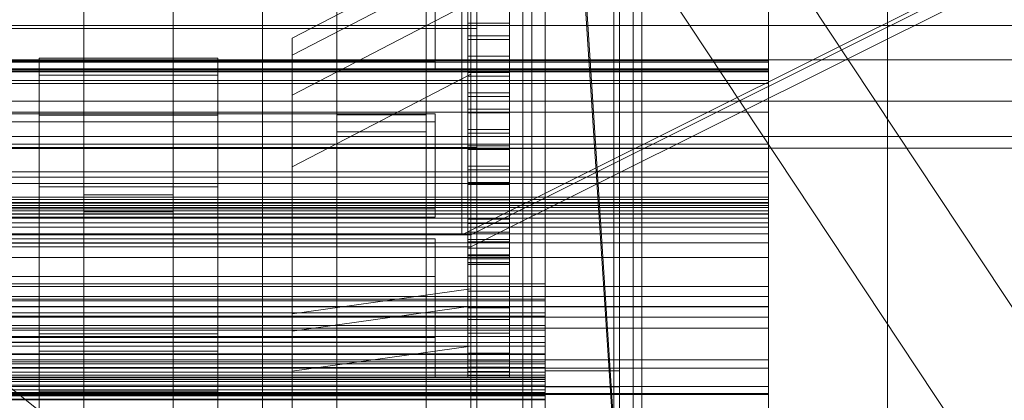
# Model space of a CAD drawing. Header units: millimetres. Extents: x -2233 to 65662, y -50530 to 6847.
# Tile 35 of 256: x 48 to 379, y -35527 to -35399. Entities that reach past the tile are written whole.
import ezdxf

# ---------------------------------------------------------------- set-up
doc = ezdxf.new("R2010")
doc.units = ezdxf.units.MM
for name, color, linetype, lineweight in [('COTAS_O', 1, 'Continuous', 0), ('frontal_briquetadora', 7, 'Continuous', 0), ('frontal_C01', 7, 'Continuous', 0), ('frontal_C02', 7, 'Continuous', 0), ('frontal_C03', 7, 'Continuous', 0), ('frontal_C04', 7, 'Continuous', 0), ('frontal_C05', 7, 'Continuous', 0), ('frontal_secador', 7, 'Continuous', 0)]:
    doc.layers.add(name, color=color, linetype=linetype, lineweight=lineweight)
doc.dimstyles.new('R19_100', dxfattribs={"dimtxt": 250, "dimasz": 150, "dimexe": 150, "dimexo": 80, "dimgap": 100, "dimtad": 1, "dimtih": 1, "dimtoh": 1, "dimdsep": 46, "dimcen": 0.09, "dimadec": 0, "dimazin": 0, "dimtfac": 1, "dimtdec": 4, "dimtofl": 0, "dimtmove": 0, "dimatfit": 3, "dimfxl": 1, "dimtolj": 1, "dimtzin": 0, "dimarcsym": 0})

# ---------------------------------------------------------------- blocks, each defined once
blk = doc.blocks.new('DIM_R32_45')
at = {"layer": 'COTAS_O'}
for p, q in [((-1480, -35300), (-1330, -35255)), ((490, -35300), (340, -35255)), ((-1480, -36000), (-1480, -35300)), ((-1480, -35300), (490, -35300)), ((-1480, -35300), (-1330, -35345)), ((490, -35300), (340, -35345)), ((490, -36000), (490, -35300))]:
    blk.add_line(p, q, dxfattribs=at)
blk.add_text('1970 O', height=250, dxfattribs=at).set_placement((-495, -35200))
blk = doc.blocks.new('DIM_R32_47')
at = {"layer": 'COTAS_O'}
for p, q in [((-1400, -35300), (-1250, -35255)), ((1400, -35300), (1250, -35255)), ((-1400, -36000), (-1400, -35300)), ((-1400, -35300), (1400, -35300)), ((-1400, -35300), (-1250, -35345)), ((1400, -35300), (1250, -35345)), ((1400, -36000), (1400, -35300))]:
    blk.add_line(p, q, dxfattribs=at)
blk.add_text('2800 O', height=250, dxfattribs=at).set_placement((0, -35200))

msp = doc.modelspace()

# ---------------------------------------------------------------- linework, layer by layer
at = {"layer": 'frontal_briquetadora'}
for p, q in [((-674.804, -34950), (340, -35756.525)), ((340, -35980), (340, -34950))]:
    msp.add_line(p, q, dxfattribs=at)
at = {"layer": 'frontal_C01'}
for p, q in [((250, -35948.128), (250, -33252.594)), ((250, -33257.389), (250, -35952.922)), ((445.841, -35591.937), (185.841, -35199.366)), ((414.159, -35612.92), (154.159, -35220.349)), ((155, -35647.71), (155, -35221.455)), ((185, -35221.455), (185, -35647.71)), ((155, -35227.1), (155, -35653.355)), ((185, -35653.355), (185, -35227.1)), ((250, -35565.924), (228.298, -35230.562)), ((228.298, -35236.321), (250, -35571.683)), ((70, -35647.71), (70, -35248.325)), ((100, -35248.325), (100, -35647.71)), ((70, -35253.97), (70, -35653.355)), ((100, -35653.355), (100, -35253.97)), ((130, -35565.924), (130, -35296.626)), ((130, -35302.385), (130, -35571.683)), ((155, -35728.153), (155, -35312.157)), ((185, -35312.157), (185, -35728.153)), ((155, -35317.802), (155, -35733.798)), ((185, -35733.798), (185, -35317.802)), ((70, -35728.153), (70, -35328.3)), ((100, -35328.3), (100, -35728.153)), ((70, -35333.946), (70, -35733.798)), ((100, -35733.798), (100, -35333.946)), ((140, -35404.964), (200, -35373.867)), ((200, -35373.867), (200, -35489.174)), ((140, -35410.721), (200, -35379.623)), ((200, -35379.623), (200, -35494.93)), ((140, -35424.151), (200, -35393.054)), ((200, -35393.054), (200, -35508.361)), ((200, -35393.054), (200, -35417.037)), ((425, -35400.691), (-425, -35400.691)), ((140, -35497.568), (140, -35404.964)), ((140, -35410.721), (140, -35404.964)), ((-425, -35412.204), (425, -35412.204)), ((55, -35504.285), (55, -35411.682)), ((55, -35411.682), (115, -35411.682)), ((55, -35417.438), (55, -35411.682)), ((115, -35411.682), (115, -35504.285)), ((115, -35411.682), (115, -35417.438)), ((140, -35503.324), (140, -35410.721)), ((140, -35424.151), (140, -35410.721)), ((200, -35417.037), (140, -35448.135)), ((200, -35532.344), (200, -35417.037)), ((55, -35510.042), (55, -35417.438)), ((55, -35417.438), (115, -35417.438)), ((55, -35430.869), (55, -35417.438)), ((115, -35417.438), (115, -35510.042)), ((115, -35417.438), (115, -35430.869)), ((140, -35516.755), (140, -35424.151)), ((140, -35448.135), (140, -35424.151)), ((55, -35523.472), (55, -35430.869)), ((55, -35430.869), (115, -35430.869)), ((55, -35454.852), (55, -35430.869)), ((115, -35430.869), (115, -35523.472)), ((115, -35430.869), (115, -35454.852)), ((155, -35436.401), (155, -35430.756)), ((155, -35430.756), (185, -35430.756)), ((155, -35857.011), (155, -35430.756)), ((185, -35430.756), (185, -35436.401)), ((185, -35430.756), (185, -35857.011)), ((185, -35436.401), (155, -35436.401)), ((155, -35436.401), (155, -35862.656)), ((185, -35862.656), (185, -35436.401)), ((140, -35448.135), (140, -35540.738)), ((115, -35454.852), (55, -35454.852)), ((55, -35454.852), (55, -35547.456)), ((115, -35547.456), (115, -35454.852)), ((70, -35463.271), (70, -35457.626)), ((70, -35457.626), (100, -35457.626)), ((70, -35857.011), (70, -35457.626)), ((100, -35457.626), (100, -35463.271)), ((100, -35457.626), (100, -35857.011)), ((100, -35463.271), (70, -35463.271)), ((70, -35463.271), (70, -35862.656)), ((100, -35862.656), (100, -35463.271)), ((200, -35489.174), (140, -35497.568)), ((200, -35494.93), (200, -35489.174)), ((200, -35494.93), (140, -35503.324)), ((200, -35508.361), (200, -35494.93)), ((140, -35497.568), (140, -35503.324)), ((115, -35504.285), (55, -35504.285)), ((55, -35504.285), (55, -35510.042)), ((115, -35510.042), (115, -35504.285)), ((140, -35503.324), (140, -35516.755)), ((200, -35508.361), (140, -35516.755)), ((200, -35532.344), (200, -35508.361)), ((115, -35510.042), (55, -35510.042)), ((55, -35510.042), (55, -35523.472)), ((115, -35523.472), (115, -35510.042)), ((140, -35516.755), (140, -35540.738)), ((155, -35527.103), (155, -35521.458)), ((155, -35521.458), (185, -35521.458)), ((155, -35937.454), (155, -35521.458)), ((185, -35521.458), (185, -35527.103)), ((185, -35521.458), (185, -35937.454)), ((115, -35523.472), (55, -35523.472)), ((55, -35523.472), (55, -35547.456)), ((115, -35547.456), (115, -35523.472))]:
    msp.add_line(p, q, dxfattribs=at)
at = {"layer": 'frontal_C02'}
for p, q in [((250, -35767.183), (250, -32921.727)), ((250, -32926.497), (250, -35771.953)), ((300, -35386.799), (300, -35412.599)), ((300, -35415.574), (300, -35390.233)), ((300, -35416.016), (300, -35390.743)), ((300, -35395.596), (300, -35420.221)), ((300, -35412.599), (-300, -35412.599)), ((-300, -35413.037), (300, -35413.037)), ((300, -35412.599), (300, -35416.016)), ((300, -35413.037), (300, -35461.821)), ((300, -35413.037), (300, -35415.228)), ((300, -35415.228), (-300, -35415.228)), ((-300, -35415.574), (300, -35415.574)), ((-300, -35416.016), (300, -35416.016)), ((300, -35416.236), (-300, -35416.236)), ((300, -35464.013), (300, -35415.228)), ((300, -35420.221), (300, -35415.574)), ((300, -35463.964), (300, -35416.236)), ((300, -35419.217), (300, -35416.236)), ((-300, -35419.217), (300, -35419.217)), ((300, -35420.221), (-300, -35420.221)), ((300, -35419.217), (300, -35466.944)), ((-300, -35429.771), (300, -35429.771)), ((300, -35441.964), (300, -35429.771)), ((300, -35429.771), (300, -35449.832)), ((300, -35440.571), (-300, -35440.571)), ((300, -35441.964), (-300, -35441.964)), ((300, -35459.19), (300, -35440.571)), ((300, -35440.571), (300, -35453.803)), ((300, -35460.397), (300, -35441.964)), ((300, -35449.832), (-300, -35449.832)), ((300, -35449.832), (300, -35460.397)), ((-300, -35451.595), (300, -35451.595)), ((300, -35451.595), (300, -35488.364)), ((300, -35451.595), (300, -35458.371)), ((-300, -35453.803), (300, -35453.803)), ((300, -35453.803), (300, -35470.655)), ((300, -35458.371), (-300, -35458.371)), ((-300, -35459.19), (300, -35459.19)), ((300, -35460.1), (-300, -35460.1)), ((300, -35495.141), (300, -35458.371)), ((300, -35470.655), (300, -35459.19)), ((300, -35465.454), (300, -35460.1)), ((300, -35460.1), (300, -35462.917)), ((-300, -35460.397), (300, -35460.397)), ((300, -35461.124), (-300, -35461.124)), ((300, -35461.821), (-300, -35461.821)), ((300, -35462.917), (-300, -35462.917)), ((300, -35495.006), (300, -35461.124)), ((300, -35468.478), (300, -35461.124)), ((300, -35464.013), (300, -35461.821)), ((300, -35462.917), (300, -35473.713)), ((-300, -35463.964), (300, -35463.964)), ((-300, -35464.013), (300, -35464.013)), ((300, -35465.454), (-300, -35465.454)), ((300, -35463.964), (300, -35466.944)), ((300, -35478.614), (300, -35465.454)), ((300, -35466.944), (-300, -35466.944)), ((-300, -35468.478), (300, -35468.478)), ((300, -35468.478), (300, -35502.36)), ((300, -35470.655), (-300, -35470.655)), ((300, -35473.713), (-300, -35473.713)), ((300, -35473.713), (300, -35491.753)), ((300, -35478.614), (-300, -35478.614)), ((300, -35498.683), (300, -35478.614)), ((300, -35488.364), (-300, -35488.364)), ((300, -35495.141), (300, -35488.364)), ((300, -35491.753), (-300, -35491.753)), ((300, -35491.753), (300, -35515.806)), ((-300, -35495.006), (300, -35495.006)), ((-300, -35495.141), (300, -35495.141)), ((300, -35495.006), (300, -35502.36)), ((300, -35498.683), (-300, -35498.683)), ((300, -35524.294), (300, -35498.683)), ((300, -35502.36), (-300, -35502.36)), ((-300, -35512.996), (300, -35512.996)), ((300, -35530.172), (300, -35512.996)), ((300, -35512.996), (300, -35521.943)), ((300, -35515.806), (-300, -35515.806)), ((300, -35515.806), (300, -35544.234)), ((300, -35521.943), (-300, -35521.943)), ((300, -35521.943), (300, -35536.826)), ((300, -35524.294), (-300, -35524.294)), ((-300, -35524.558), (300, -35524.558)), ((300, -35553.701), (300, -35524.294)), ((300, -35524.558), (300, -35539.461)), ((300, -35524.558), (300, -35534.104))]:
    msp.add_line(p, q, dxfattribs=at)
at = {"layer": 'frontal_C03'}
for p, q in [((-1415, -35426.138), (1415, -35426.138)), ((-1496, -35438.03), (1496, -35438.03)), ((1496, -35441.958), (-1496, -35441.958))]:
    msp.add_line(p, q, dxfattribs=at)
at = {"layer": 'frontal_C04'}
for p, q in [((225, -34411.606), (225, -35487.488)), ((225, -34417.244), (225, -35493.126)), ((225, -35516.618), (225, -34440.737)), ((250, -34440.737), (250, -35516.618)), ((225, -34558.198), (225, -35634.08)), ((225, -34563.836), (225, -35639.718)), ((225, -34605.183), (225, -35681.065)), ((250, -34605.183), (250, -35681.065)), ((202, -35988), (202, -34670.697)), ((248, -35988), (248, -34670.697)), ((202, -35988), (202, -34968.218)), ((248, -35988), (248, -34968.218)), ((199, -35368.44), (199, -35404.148)), ((213, -35404.148), (213, -35368.44)), ((199, -35410.989), (199, -35375.281)), ((213, -35375.281), (213, -35410.989)), ((188, -35412.699), (188, -35380.749)), ((199, -35380.753), (199, -35416.461)), ((213, -35416.461), (213, -35380.753)), ((188, -35383.486), (188, -35415.435)), ((199, -35423.302), (199, -35387.593)), ((213, -35387.593), (213, -35423.302)), ((199, -35393.066), (199, -35428.774)), ((199, -35399.906), (199, -35393.066)), ((213, -35428.774), (213, -35393.066)), ((213, -35393.066), (213, -35399.906)), ((199, -35399.906), (213, -35399.906)), ((199, -35435.614), (199, -35399.906)), ((213, -35399.906), (213, -35435.614)), ((-202, -35401.693), (202, -35401.693)), ((202, -35441.693), (202, -35401.693)), ((199, -35404.148), (213, -35404.148)), ((199, -35404.148), (199, -35410.989)), ((213, -35405.378), (199, -35405.378)), ((199, -35405.378), (199, -35441.087)), ((199, -35412.219), (199, -35405.378)), ((213, -35404.148), (213, -35410.989)), ((213, -35441.087), (213, -35405.378)), ((213, -35405.378), (213, -35412.219)), ((-188, -35412.699), (188, -35412.699)), ((188, -35412.699), (188, -35415.435)), ((213, -35410.989), (199, -35410.989)), ((199, -35412.219), (213, -35412.219)), ((199, -35447.927), (199, -35412.219)), ((213, -35412.219), (213, -35447.927)), ((188, -35415.435), (-188, -35415.435)), ((199, -35416.461), (213, -35416.461)), ((199, -35416.461), (199, -35423.302)), ((213, -35416.461), (213, -35423.302)), ((213, -35417.691), (199, -35417.691)), ((199, -35417.691), (199, -35453.399)), ((199, -35424.531), (199, -35417.691)), ((213, -35453.399), (213, -35417.691)), ((213, -35417.691), (213, -35424.531)), ((213, -35423.302), (199, -35423.302)), ((199, -35424.531), (213, -35424.531)), ((199, -35460.24), (199, -35424.531)), ((213, -35424.531), (213, -35460.24)), ((188, -35430.342), (-188, -35430.342)), ((188, -35462.292), (188, -35430.342)), ((188, -35430.342), (188, -35433.079)), ((199, -35428.774), (213, -35428.774)), ((199, -35428.774), (199, -35435.614)), ((213, -35430.004), (199, -35430.004)), ((199, -35430.004), (199, -35465.712)), ((199, -35436.844), (199, -35430.004)), ((213, -35428.774), (213, -35435.614)), ((213, -35465.712), (213, -35430.004)), ((213, -35430.004), (213, -35436.844)), ((-188, -35433.079), (188, -35433.079)), ((188, -35433.079), (188, -35465.028)), ((213, -35435.614), (199, -35435.614)), ((199, -35436.844), (213, -35436.844)), ((199, -35472.553), (199, -35436.844)), ((213, -35436.844), (213, -35472.553)), ((-202, -35441.693), (202, -35441.693)), ((199, -35441.087), (213, -35441.087)), ((199, -35441.087), (199, -35447.927)), ((213, -35442.317), (199, -35442.317)), ((199, -35442.317), (199, -35478.025)), ((199, -35449.157), (199, -35442.317)), ((213, -35441.087), (213, -35447.927)), ((213, -35478.025), (213, -35442.317)), ((213, -35442.317), (213, -35449.157)), ((213, -35447.927), (199, -35447.927)), ((199, -35449.157), (213, -35449.157)), ((199, -35484.865), (199, -35449.157)), ((213, -35449.157), (213, -35484.865)), ((199, -35453.399), (213, -35453.399)), ((199, -35453.399), (199, -35460.24)), ((213, -35453.399), (213, -35460.24)), ((213, -35454.072), (199, -35454.072)), ((199, -35454.072), (199, -35489.942)), ((199, -35459.215), (199, -35454.072)), ((213, -35489.942), (213, -35454.072)), ((213, -35454.072), (213, -35459.215)), ((199, -35459.215), (213, -35459.215)), ((199, -35495.457), (199, -35459.215)), ((213, -35460.24), (199, -35460.24)), ((213, -35459.215), (213, -35495.457)), ((-188, -35462.292), (188, -35462.292)), ((188, -35462.292), (188, -35465.028)), ((213, -35462.952), (199, -35462.952)), ((199, -35462.952), (199, -35499.475)), ((199, -35467.146), (199, -35462.952)), ((213, -35499.475), (213, -35462.952)), ((213, -35462.952), (213, -35467.146)), ((188, -35465.028), (-188, -35465.028)), ((199, -35465.712), (213, -35465.712)), ((199, -35465.712), (199, -35472.553)), ((213, -35465.712), (213, -35472.553)), ((199, -35467.146), (213, -35467.146)), ((199, -35503.993), (199, -35467.146)), ((213, -35470.111), (199, -35470.111)), ((199, -35470.111), (199, -35507.194)), ((199, -35473.326), (199, -35470.111)), ((213, -35467.146), (213, -35503.993)), ((213, -35507.194), (213, -35470.111)), ((213, -35470.111), (213, -35473.326)), ((188, -35472.376), (-188, -35472.376)), ((188, -35505.439), (188, -35472.376)), ((188, -35472.376), (188, -35473.838)), ((213, -35472.553), (199, -35472.553)), ((199, -35473.326), (213, -35473.326)), ((199, -35510.671), (199, -35473.326)), ((213, -35473.326), (213, -35510.671)), ((-188, -35473.838), (188, -35473.838)), ((188, -35473.838), (188, -35507.004)), ((213, -35475.498), (199, -35475.498)), ((199, -35475.498), (199, -35513.024)), ((199, -35477.71), (199, -35475.498)), ((213, -35513.024), (213, -35475.498)), ((213, -35475.498), (213, -35477.71)), ((199, -35477.71), (213, -35477.71)), ((199, -35515.424), (199, -35477.71)), ((199, -35478.025), (213, -35478.025)), ((199, -35478.025), (199, -35484.865)), ((213, -35479.075), (199, -35479.075)), ((199, -35479.075), (199, -35516.906)), ((199, -35480.271), (199, -35479.075)), ((213, -35477.71), (213, -35515.424)), ((213, -35478.025), (213, -35484.865)), ((213, -35516.906), (213, -35479.075)), ((213, -35479.075), (213, -35480.271)), ((199, -35480.271), (213, -35480.271)), ((199, -35518.206), (199, -35480.271)), ((213, -35480.818), (199, -35480.818)), ((199, -35480.818), (199, -35518.801)), ((199, -35481), (199, -35480.818)), ((199, -35481), (213, -35481)), ((199, -35519), (199, -35481)), ((213, -35480.271), (213, -35518.206)), ((213, -35518.801), (213, -35480.818)), ((213, -35480.818), (213, -35481)), ((213, -35481), (213, -35519)), ((-188, -35485), (188, -35485)), ((188, -35485), (188, -35519)), ((213, -35484.865), (199, -35484.865)), ((225, -35487.488), (-225, -35487.488)), ((199, -35489.942), (213, -35489.942)), ((199, -35489.942), (199, -35495.457)), ((213, -35489.942), (213, -35495.457)), ((225, -35493.126), (225, -35487.488)), ((225, -35487.488), (225, -35492.58)), ((225, -35492.58), (-225, -35492.58)), ((-225, -35493.126), (225, -35493.126)), ((225, -35498.272), (225, -35492.58)), ((225, -35492.58), (225, -35497.211)), ((225, -35493.126), (225, -35498.272)), ((213, -35495.457), (199, -35495.457)), ((225, -35497.211), (-225, -35497.211)), ((-225, -35498.272), (225, -35498.272)), ((199, -35499.475), (213, -35499.475)), ((199, -35499.475), (199, -35503.993)), ((213, -35499.475), (213, -35503.993)), ((225, -35502.953), (225, -35497.211)), ((225, -35497.211), (225, -35501.386)), ((225, -35498.272), (225, -35502.953)), ((225, -35501.386), (-225, -35501.386)), ((-225, -35502.953), (225, -35502.953)), ((225, -35507.174), (225, -35501.386)), ((225, -35501.386), (225, -35505.108)), ((225, -35502.953), (225, -35507.174)), ((225, -35505.108), (-225, -35505.108)), ((-188, -35505.439), (188, -35505.439)), ((188, -35505.439), (188, -35507.004)), ((213, -35503.993), (199, -35503.993)), ((225, -35510.939), (225, -35505.108)), ((225, -35505.108), (225, -35508.381)), ((-225, -35507.174), (225, -35507.174)), ((225, -35508.381), (-225, -35508.381)), ((188, -35507.004), (-188, -35507.004)), ((199, -35507.194), (213, -35507.194)), ((199, -35507.194), (199, -35510.671)), ((213, -35507.194), (213, -35510.671)), ((225, -35507.174), (225, -35510.939)), ((225, -35514.25), (225, -35508.381)), ((225, -35508.381), (225, -35511.21)), ((-225, -35510.939), (225, -35510.939)), ((225, -35511.21), (-225, -35511.21)), ((213, -35510.671), (199, -35510.671)), ((199, -35513.024), (213, -35513.024)), ((199, -35513.024), (199, -35515.424)), ((213, -35513.024), (213, -35515.424)), ((225, -35510.939), (225, -35514.25)), ((225, -35517.113), (225, -35511.21)), ((225, -35511.21), (225, -35513.597)), ((225, -35513.597), (-225, -35513.597)), ((-225, -35514.25), (225, -35514.25)), ((225, -35515.546), (-225, -35515.546)), ((213, -35515.424), (199, -35515.424)), ((225, -35519.529), (225, -35513.597)), ((225, -35513.597), (225, -35515.546)), ((225, -35514.25), (225, -35517.113)), ((225, -35521.502), (225, -35515.546)), ((225, -35515.546), (225, -35517.058)), ((225, -35517.058), (-225, -35517.058)), ((-225, -35517.113), (225, -35517.113)), ((225, -35518.138), (-225, -35518.138)), ((225, -35518.784), (-225, -35518.784)), ((-225, -35519), (225, -35519)), ((-225, -35519.529), (225, -35519.529)), ((188, -35519), (-188, -35519)), ((199, -35516.906), (213, -35516.906)), ((199, -35516.906), (199, -35518.206)), ((213, -35518.206), (199, -35518.206)), ((199, -35518.801), (213, -35518.801)), ((199, -35518.801), (199, -35519)), ((213, -35519), (199, -35519)), ((213, -35516.906), (213, -35518.206)), ((213, -35518.801), (213, -35519)), ((250, -35516.618), (225, -35516.618)), ((225, -35516.618), (225, -35681.065)), ((225, -35521.987), (225, -35516.618)), ((225, -35523.034), (225, -35517.058)), ((225, -35517.058), (225, -35518.138)), ((225, -35517.113), (225, -35519.529)), ((225, -35524.127), (225, -35518.138)), ((225, -35518.138), (225, -35518.784)), ((225, -35524.782), (225, -35518.784)), ((225, -35518.784), (225, -35519)), ((225, -35519), (225, -35525)), ((225, -35519), (225, -35520.231)), ((225, -35519.529), (225, -35521.502)), ((250, -35681.065), (250, -35516.618)), ((250, -35516.618), (250, -35521.987)), ((225, -35520.231), (-225, -35520.231)), ((-225, -35521.502), (225, -35521.502)), ((-225, -35523.034), (225, -35523.034)), ((225, -35526.139), (225, -35520.231)), ((225, -35520.231), (225, -35523.885)), ((225, -35521.502), (225, -35523.034)), ((250, -35521.987), (225, -35521.987)), ((225, -35521.987), (225, -35687.991)), ((225, -35526.877), (225, -35521.987)), ((225, -35523.034), (225, -35524.127)), ((250, -35687.991), (250, -35521.987)), ((250, -35521.987), (250, -35526.877)), ((225, -35523.885), (-225, -35523.885)), ((-225, -35524.127), (225, -35524.127)), ((-225, -35524.782), (225, -35524.782)), ((225, -35525), (-225, -35525)), ((-225, -35526.139), (225, -35526.139)), ((225, -35526.441), (-225, -35526.441)), ((225, -35529.523), (225, -35523.885)), ((225, -35523.885), (225, -35529.852)), ((225, -35524.127), (225, -35524.782)), ((225, -35524.782), (225, -35525)), ((225, -35526.441), (225, -35525)), ((225, -35525), (225, -35526.139)), ((225, -35526.139), (225, -35529.523)), ((225, -35530.709), (225, -35526.441))]:
    msp.add_line(p, q, dxfattribs=at)
at = {"layer": 'frontal_C05'}
for p, q in [((217.5, -35992), (217.5, -34800)), ((220.5, -34800), (220.5, -35992)), ((254.5, -34800), (254.5, -35992)), ((257.5, -35992), (257.5, -34800))]:
    msp.add_line(p, q, dxfattribs=at)
at = {"layer": 'frontal_secador'}
for p, q in [((197, -35471), (1242, -34950)), ((200, -35471), (1245, -34950)), ((1245, -34954), (200, -35475)), ((197, -35331), (197, -35471)), ((200, -35471), (200, -35331)), ((-200, -35471), (200, -35471)), ((197, -35471), (200, -35471)), ((200, -35475), (200, -35471)), ((200, -35475), (-200, -35475))]:
    msp.add_line(p, q, dxfattribs=at)

# ---------------------------------------------------------------- dimensions: what is measured, and where the dimension line sits
at = {"layer": 'COTAS_O'}
for p1, p2, picture, middle in [((-1480, -36000), (490, -36000), 'DIM_R32_45', (-495, -35300)), ((-1400, -36000), (1400, -36000), 'DIM_R32_47', (0, -35300))]:
    dim = msp.add_aligned_dim(p1=p1, p2=p2, distance=700, text='<> O', dimstyle='R19_100', dxfattribs=at)
    dim.commit()
    dim.dimension.update_dxf_attribs({"geometry": picture, "text_midpoint": middle})

doc.saveas('drawing.dxf')
